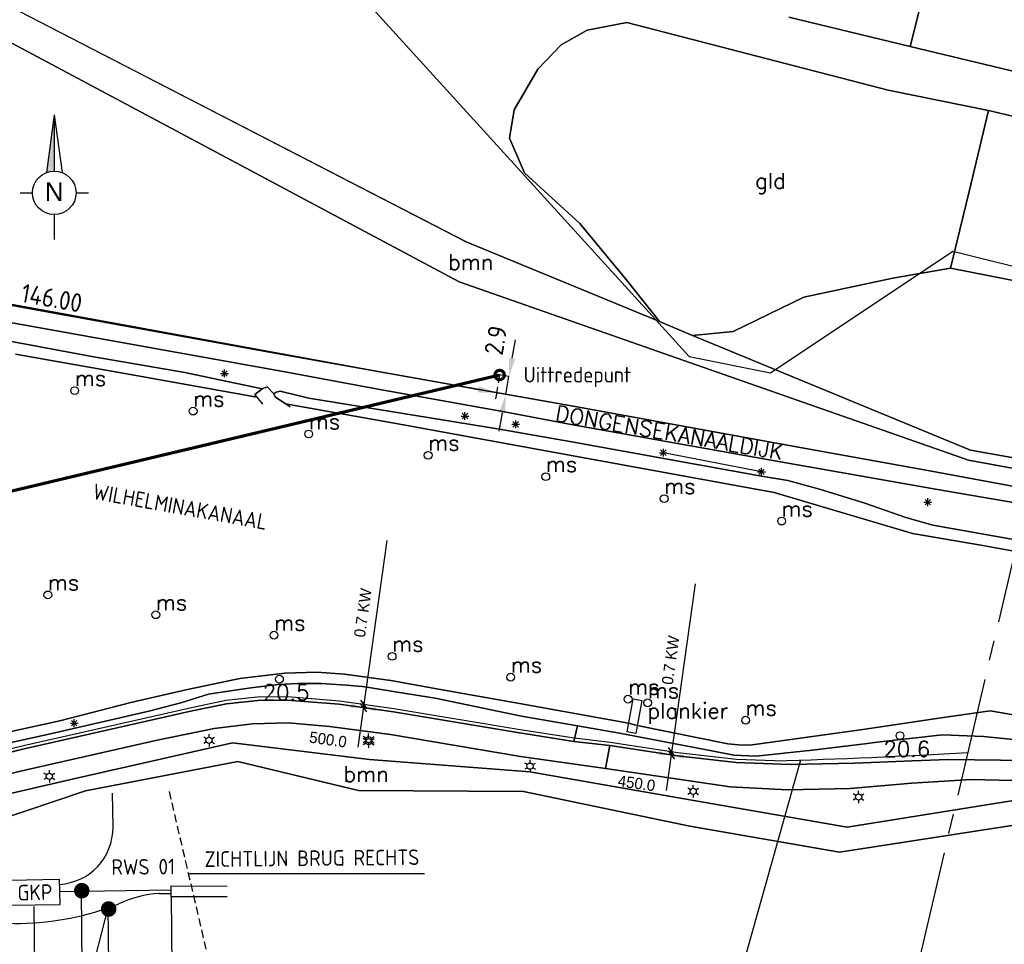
# Model space of a CAD drawing. Header units: millimetres. Extents: x 129727 to 131402, y 399018 to 399724.
# Tile 55 of 60: x 130682 to 130841, y 399204 to 399352. Entities that reach past the tile are written whole.
import ezdxf
from ezdxf.enums import TextEntityAlignment as Align

# ---------------------------------------------------------------- set-up
doc = ezdxf.new("R2010")
doc.units = ezdxf.units.MM
doc.linetypes.add('CENTRE2', pattern=[28.575, 19.05, -3.175, 3.175, -3.175])
doc.linetypes.add('HIDDEN', pattern=[9.525, 6.35, -3.175])
for name, color, linetype in [('EWD-EM-NW-KBLTRC', 3, 'Continuous'), ('EWD-EM-NW-KBLVLG', 1, 'Continuous'), ('EWD-KT-NW-LKTRWSVN', 7, 'Continuous'), ('EWD-LINE50', 3, 'Continuous'), ('EWD-LINE70', 4, 'Continuous'), ('EWD-MB-NW-MBUIS', 2, 'Continuous'), ('EWD-MB-NW-MBUISVLG', 1, 'Continuous'), ('EWD-TO-NW-TXT25', 2, 'Continuous'), ('EWD-TO-NW-VERWIJS', 7, 'Continuous'), ('EWD-TXT18', 7, 'Continuous'), ('EWD-TXT25', 2, 'Continuous'), ('EWD-TXT35', 3, 'Continuous'), ('HTI_Boorlijn', 162, 'Continuous'), ('HTI_grens RWS', 162, 'FENCELINE1'), ('HTI_Maatvoering', 1, 'Continuous'), ('MDI-VL-BEPLANTING', 7, 'Continuous'), ('MDI-VL-GRAS', 7, 'Continuous'), ('MDI-VL-GROND', 7, 'Continuous'), ('MDI-VL-TALUD', 7, 'Continuous'), ('MDI-VL-VERHARDING', 7, 'Continuous'), ('MDI-VL-WATER', 7, 'Continuous'), ('MDI-XX-BEBOUWING', 10, 'Continuous'), ('MDI-XX-BEPLANTING', 80, 'Continuous'), ('MDI-XX-BORD', 255, 'Continuous'), ('MDI-XX-DAMWAND', 252, 'Continuous'), ('MDI-XX-GROND', 255, 'Continuous'), ('MDI-XX-HECTO', 10, 'Continuous'), ('MDI-XX-OVERIG', 30, 'Continuous'), ('MDI-XX-RASTER', 255, 'Continuous'), ('MDI-XX-TALUD', 84, 'Continuous'), ('MDI-XX-TEKST25', 12, 'Continuous'), ('MDI-XX-TERREINAFSCH', 253, 'Continuous')]:
    doc.layers.add(name, color=color, linetype=linetype)
doc.layers.add('EWD-EM-NW-MATEN', color=1, linetype='Continuous', lineweight=25)
doc.styles.add('HELVOIRT', font='txt', dxfattribs={"height": 1})
doc.styles.add('ISO', font='ISO.SHX')
doc.styles.add('ISO25', font='ISO', dxfattribs={"height": 2.5})
doc.styles.add('Maatvoering', font='isocp.shx')
doc.styles.add('ROMANS25', font='ROMANS.shx', dxfattribs={"height": 2.5})
doc.styles.add('rtw_iso', font='iso-rtw.shx')
doc.linetypes.add('FENCELINE1', pattern='A,6.35,-2.54,[133,ltypeshp.shx,S=2.54,R=0,X=-2.54,Y=0],-2.54,25.4', length=36.83)
doc.dimstyles.new('Maatvoering_1000', dxfattribs={"dimtxt": 3, "dimasz": 3, "dimexe": 1, "dimexo": 0.625, "dimtad": 1, "dimtxsty": 'Maatvoering', "dimcen": 3, "dimclre": 1, "dimadec": 1, "dimazin": 0, "dimtfac": 1, "dimtmove": 0, "dimatfit": 3, "dimfxl": 0, "dimarcsym": 0})

# ---------------------------------------------------------------- blocks, each defined once
blk = doc.blocks.new('AN001')
at = {"layer": 'EWD-LINE70', "linetype": 'CENTRE2'}
blk.add_line((-125, 0), (125, 0), dxfattribs=at)
at = {"layer": 'EWD-TXT35', "style": 'ISO'}
for tag, p in [('1', (125, 2)), ('2', (125, -5.5))]:
    blk.add_attdef(tag, text='', height=3.5, dxfattribs=at).set_placement(p, align=Align.RIGHT)
blk = doc.blocks.new('_Oblique')
at = {"color": 0, "linetype": 'ByBlock', "lineweight": -2}
blk.add_line((-0.5, -0.5), (0.5, 0.5), dxfattribs=at)
blk = doc.blocks.new('KT001')
at = {"layer": 'EWD-LINE50'}
blk.add_lwpolyline([(4, 4), (-4, 4), (-4, 0), (4, 0)], close=True, dxfattribs=at)
at = {"layer": 'EWD-TXT18', "style": 'ISO', "flags": 1}
blk.add_attdef('AANSL', (1, 10), '', height=1.8, dxfattribs=at)
blk.add_attdef('AANSL', text='', height=1.8, rotation=180, dxfattribs=at).set_placement((1, 11.8), align=Align.RIGHT)
at = {"layer": 'EWD-TXT25', "style": 'ISO'}
blk.add_attdef('1', text='', height=2.5, dxfattribs=at).set_placement((0, 2), align=Align.MIDDLE)
blk.add_attdef('3', text='', height=2.5, rotation=180, dxfattribs=at).set_placement((0, 2), align=Align.MIDDLE)
at = {"layer": 'EWD-TXT35', "style": 'ISO'}
blk.add_attdef('4', text='', height=3.5, rotation=180, dxfattribs=at).set_placement((1, 8.5), align=Align.RIGHT)
blk.add_attdef('2', (1, 5), '', height=3.5, dxfattribs=at)
blk = doc.blocks.new('HMP', base_point=(0, 0, -0.1))
at = {"color": 0}
blk.add_circle((0, 0), 0.625, dxfattribs=at)
blk = doc.blocks.new('Noordpijl')
blk.add_hatch(color=256).paths.add_polyline_path([(0, 0), (-2.49, -18.46, -0.091055), (0, -18)])
for p, q in [((0, 0), (-2.49, -18.46)), ((0, 0), (0, -18)), ((0, 0), (2.49, -18.46)), ((-11, -25), (-7, -25)), ((7, -25), (11, -25)), ((0, -32), (0, -40))]:
    blk.add_line(p, q)
blk.add_circle((0, -25), 7)
at = {"style": 'HELVOIRT'}
blk.add_text('N', height=6, dxfattribs=at).set_placement((-3.05, -27.59))
blk = doc.blocks.new('*D18')
at = {"color": 1, "lineweight": -2}
for p, q in [((130615.26, 399317.85), (130615.19, 399317.44)), ((130758.98, 399292.08), (130758.83, 399291.22))]:
    blk.add_line(p, q, dxfattribs=at)
at = {"color": 0, "lineweight": -2}
blk.add_line((130618.32, 399317.88), (130756.06, 399292.74), dxfattribs=at)
at = {"color": 0}
for points in [[(130618.41, 399318.37), (130618.23, 399317.39), (130615.37, 399318.42)], [(130756.14, 399293.23), (130755.97, 399292.25), (130759.01, 399292.2)]]:
    blk.add_solid(points, dxfattribs=at)
at = {"layer": 'Defpoints', "color": 0}
for p in [(130615.38, 399318.46), (130759.1, 399292.69), (130759.01, 399292.2)]:
    blk.add_point(p, dxfattribs=at)
at = {"color": 0, "insert": (130687.57, 399307.4), "char_height": 3, "attachment_point": 5, "rotation": 349.6557, "style": 'Maatvoering'}
blk.add_mtext('146.00', dxfattribs=at)
blk = doc.blocks.new('*D19')
at = {"color": 0, "lineweight": -2}
for p, q in [((130761.52, 399297.74), (130762.06, 399300.69)), ((130760.47, 399291.94), (130760.99, 399294.79)), ((130759.93, 399288.99), (130759.39, 399286.04))]:
    blk.add_line(p, q, dxfattribs=at)
at = {"color": 1, "lineweight": -2}
for p, q in [((130760.37, 399294.9), (130760, 399294.97)), ((130760.14, 399292), (130759.48, 399292.12))]:
    blk.add_line(p, q, dxfattribs=at)
at = {"color": 0}
for points in [[(130761.03, 399297.83), (130762.02, 399297.65), (130760.99, 399294.79)], [(130759.44, 399289.08), (130760.42, 399288.9), (130760.47, 399291.94)]]:
    blk.add_solid(points, dxfattribs=at)
at = {"layer": 'Defpoints', "color": 0}
for p in [(130760.99, 399294.79), (130760.99, 399294.79), (130760.75, 399291.89)]:
    blk.add_point(p, dxfattribs=at)
at = {"color": 0, "insert": (130758.88, 399300.62), "char_height": 3, "attachment_point": 5, "rotation": 79.6557, "style": 'Maatvoering'}
blk.add_mtext('2.9', dxfattribs=at)

msp = doc.modelspace()

# ---------------------------------------------------------------- linework, layer by layer
for p, q in [((130714.868, 399294.862), (130715.752, 399295.746)), ((130715.752, 399294.862), (130714.868, 399295.746)), ((130715.31, 399294.679), (130715.31, 399295.929)), ((130714.685, 399295.304), (130715.935, 399295.304)), ((130753.301, 399288.457), (130754.551, 399288.457)), ((130753.484, 399288.015), (130754.368, 399288.899)), ((130754.368, 399288.015), (130753.484, 399288.899)), ((130753.926, 399287.832), (130753.926, 399289.082)), ((130762.083, 399286.514), (130762.083, 399287.764)), ((130761.458, 399287.139), (130762.708, 399287.139)), ((130761.641, 399286.697), (130762.525, 399287.581)), ((130762.525, 399286.697), (130761.641, 399287.581)), ((130785.355, 399282.13), (130786.239, 399283.014)), ((130786.239, 399282.13), (130785.355, 399283.014)), ((130785.797, 399281.947), (130785.797, 399283.197)), ((130785.172, 399282.572), (130786.422, 399282.572)), ((130801.117, 399279.056), (130802.001, 399279.94)), ((130802.001, 399279.056), (130801.117, 399279.94)), ((130801.559, 399278.873), (130801.559, 399280.123)), ((130800.934, 399279.498), (130802.184, 399279.498)), ((130827.818, 399274.192), (130828.702, 399275.076)), ((130828.702, 399274.192), (130827.818, 399275.076)), ((130828.26, 399274.009), (130828.26, 399275.259)), ((130827.635, 399274.634), (130828.885, 399274.634)), ((130690.551, 399239.164), (130691.801, 399239.164)), ((130690.734, 399238.722), (130691.618, 399239.606)), ((130691.618, 399238.722), (130690.734, 399239.606)), ((130691.176, 399238.539), (130691.176, 399239.789)), ((130712.831, 399236.894), (130712.831, 399237.394)), ((130738.464, 399237.015), (130738.464, 399237.515)), ((130738.465, 399236.687), (130738.465, 399237.187)), ((130712.398, 399236.644), (130711.965, 399236.894)), ((130712.398, 399236.144), (130711.965, 399235.894)), ((130712.831, 399235.894), (130712.831, 399235.394)), ((130713.264, 399236.644), (130713.697, 399236.894)), ((130713.264, 399236.144), (130713.697, 399235.894)), ((130738.031, 399236.765), (130737.598, 399237.015)), ((130738.031, 399236.265), (130737.598, 399236.015)), ((130738.032, 399236.437), (130737.599, 399236.687)), ((130738.032, 399235.937), (130737.599, 399235.687)), ((130738.464, 399236.015), (130738.464, 399235.515)), ((130738.465, 399235.687), (130738.465, 399235.187)), ((130738.897, 399236.765), (130739.33, 399237.015)), ((130738.897, 399236.265), (130739.33, 399236.015)), ((130738.898, 399236.437), (130739.331, 399236.687)), ((130738.898, 399235.937), (130739.331, 399235.687)), ((130763.955, 399232.499), (130763.522, 399232.749)), ((130764.388, 399232.749), (130764.388, 399233.249)), ((130764.821, 399232.499), (130765.254, 399232.749)), ((130686.753, 399230.861), (130686.32, 399231.111)), ((130687.186, 399231.111), (130687.186, 399231.611)), ((130687.619, 399230.861), (130688.052, 399231.111)), ((130763.955, 399231.999), (130763.522, 399231.749)), ((130764.388, 399231.749), (130764.388, 399231.249)), ((130764.821, 399231.999), (130765.254, 399231.749)), ((130686.753, 399230.361), (130686.32, 399230.111)), ((130687.186, 399230.111), (130687.186, 399229.611)), ((130687.619, 399230.361), (130688.052, 399230.111)), ((130790.589, 399228.716), (130790.589, 399229.216)), ((130790.156, 399228.466), (130789.723, 399228.716)), ((130790.156, 399227.966), (130789.723, 399227.716)), ((130790.589, 399227.716), (130790.589, 399227.216)), ((130791.022, 399228.466), (130791.455, 399228.716)), ((130791.022, 399227.966), (130791.455, 399227.716)), ((130816.72, 399227.548), (130816.287, 399227.798)), ((130817.153, 399227.798), (130817.153, 399228.298)), ((130817.586, 399227.548), (130818.019, 399227.798)), ((130816.72, 399227.048), (130816.287, 399226.798)), ((130817.153, 399226.798), (130817.153, 399226.298)), ((130817.586, 399227.048), (130818.019, 399226.798))]:
    msp.add_line(p, q)
for centre, radius in [((130691.246, 399292.546), 0.625), ((130710.275, 399289.255), 0.625), ((130728.839, 399285.59), 0.625), ((130748.02, 399282.159), 0.625), ((130766.91, 399278.736), 0.625), ((130785.918, 399275.21), 0.625), ((130804.792, 399271.599), 0.625), ((130686.942, 399259.747), 0.625), ((130704.276, 399256.558), 0.625), ((130723.269, 399253.281), 0.625), ((130742.228, 399249.885), 0.625), ((130761.282, 399246.532), 0.625), ((130780.14, 399243.003), 0.625), ((130783.277, 399242.42), 0.625), ((130799.011, 399239.633), 0.625), ((130823.811, 399237.158), 0.625), ((130712.831, 399236.394), 0.5), ((130738.464, 399236.515), 0.5), ((130738.465, 399236.187), 0.5), ((130764.388, 399232.249), 0.5), ((130687.186, 399230.611), 0.5), ((130790.589, 399228.216), 0.5), ((130817.153, 399227.298), 0.5)]:
    msp.add_circle(centre, radius)
at = {"layer": 'EWD-EM-NW-KBLTRC'}
for p, q in [((130697.403, 399222.442), (130697.302, 399227.897)), ((130706.758, 399212.359), (130688.867, 399212.065)), ((130704.833, 399211.788), (130706.758, 399211.793))]:
    msp.add_line(p, q, dxfattribs=at)
msp.add_lwpolyline([(130803.706, 399233.103), (130797.538, 399233.349), (130788.131, 399234.394), (130777.249, 399236.064), (130771.493, 399236.726), (130762.458, 399238.136), (130742.515, 399241.475), (130733.803, 399242.699), (130726.082, 399243.317), (130721.119, 399243.374), (130715.538, 399242.776), (130710.009, 399241.636), (130683.043, 399235.521), (130657.397, 399229.294), (130638.69, 399224.745), (130619.768, 399220.164, -0.0372746), (130619.033, 399220.044), (130612.729, 399219.484)], format="xyb", dxfattribs=at)
at = {"layer": 'EWD-EM-NW-KBLTRC', "linetype": 'HIDDEN', "const_width": 1.235}
for points in [[(130691.908, 399211.855, 1), (130692.871, 399212.675, 1)], [(130696.226, 399208.914, 1), (130697.189, 399209.734, 1)]]:
    msp.add_lwpolyline(points, format="xyb", close=True, dxfattribs=at)
at = {"layer": 'EWD-EM-NW-KBLTRC'}
for centre, radius, start, end in [((130769.237, 400406.905), 1174.308, 271.682051, 273.196447), ((130688.265, 399222.397), 9.138, 273.60524, 0.28632), ((130705.495, 399195.621), 16.181, 92.34494, 116.30354), ((130681.647, 399253.155), 46.148, 251.00251, 291.18637)]:
    msp.add_arc(centre, radius, start, end, dxfattribs=at)
at = {"layer": 'EWD-EM-NW-KBLVLG'}
msp.add_lwpolyline([(130807.846, 399233.232), (130754.584, 399044.12)], dxfattribs=at)
at = {"layer": 'EWD-EM-NW-MATEN'}
for p, q in [((130741.38, 399268.456), (130736.739, 399235.295)), ((130790.897, 399261.526), (130786.256, 399228.364)), ((130709.49, 399215.03), (130747.428, 399215.03)), ((130692.311, 399212.121), (130692.423, 399200.174)), ((130706.758, 399211.265), (130706.869, 399199.318)), ((130684.692, 399209.7), (130684.782, 399200.072)), ((130696.587, 399209.817), (130696.677, 399200.189))]:
    msp.add_line(p, q, dxfattribs=at)
at = {"layer": 'EWD-EM-NW-MATEN', "linetype": 'Continuous'}
for p, q in [((130737.629, 399241.657), (130737.768, 399242.647)), ((130787.052, 399234.053), (130787.191, 399235.044))]:
    msp.add_line(p, q, dxfattribs=at)
at = {"layer": 'EWD-EM-NW-MATEN', "linetype": 'HIDDEN', "ltscale": 0.2}
msp.add_line((130706.407, 399228.211), (130712.424, 399202.492), dxfattribs=at)
at = {"layer": 'EWD-EM-NW-MATEN'}
for points in [[(130797.483, 399232.852), (130788.065, 399233.898), (130777.182, 399235.568), (130771.426, 399236.23), (130762.378, 399237.642), (130742.439, 399240.981), (130733.748, 399242.202), (130726.059, 399242.817), (130721.143, 399242.874), (130715.615, 399242.281), (130710.115, 399241.147), (130683.157, 399235.034), (130657.515, 399228.808), (130638.808, 399224.259), (130619.235, 399219.521), (130616.081, 399218.861), (130613.743, 399218.643), (130612.374, 399218.861)], [(130834.445, 399233.273), (130831.541, 399233.299), (130825.818, 399233.128), (130816.47, 399232.708), (130806.205, 399232.503), (130797.483, 399232.852)]]:
    msp.add_lwpolyline(points, dxfattribs=at)
for points in [[(130735.714, 399242.258), (130735.622, 399241.604), (130737.629, 399241.657)], [(130739.636, 399241.709), (130739.544, 399241.055), (130737.629, 399241.657)], [(130785.137, 399234.655), (130785.046, 399234.001), (130787.052, 399234.053)], [(130789.059, 399234.106), (130788.967, 399233.452), (130787.052, 399234.053)]]:
    msp.add_solid(points, dxfattribs=at)
at = {"layer": 'EWD-MB-NW-MBUIS'}
for p, q in [((130706.758, 399211.265), (130706.759, 399213.017)), ((130706.759, 399213.017), (130715.76, 399213.012)), ((130715.759, 399211.26), (130706.758, 399211.265))]:
    msp.add_line(p, q, dxfattribs=at)
at = {"layer": 'EWD-MB-NW-MBUISVLG'}
msp.add_lwpolyline([(130696.59, 399209.494), (130691.019, 399187.854)], dxfattribs=at)
at = {"layer": 'HTI_Boorlijn', "const_width": 0.5}
msp.add_lwpolyline([(130758.749, 399295.052, 1), (130760.249, 399295.052, 1)], format="xyb", close=True, dxfattribs=at)
msp.add_lwpolyline([(130759.499, 399295.052), (130609.061, 399259.285)], dxfattribs=at)
at = {"layer": 'HTI_grens RWS', "linetype": 'FENCELINE1', "ltscale": 0.2}
msp.add_lwpolyline([(130347.361, 399391.311), (130410.656, 399411.458), (130423.893, 399411.003), (130507.091, 399408.144), (130646.799, 399382.729), (130721.278, 399373.55), (130789.952, 399298.039), (130802.988, 399295.4), (130832.29, 399314.934), (130892.238, 399299.981)], dxfattribs=at)
at = {"layer": 'HTI_Maatvoering', "linetype": 'HIDDEN', "ltscale": 0.2}
msp.add_line((130759.499, 399295.052), (130758.999, 399292.202), dxfattribs=at)
at = {"layer": 'HTI_Maatvoering'}
msp.add_line((130760.985, 399294.786), (130759.499, 399295.052), dxfattribs=at)
at = {"layer": 'MDI-VL-BEPLANTING'}
for p, q in [((130754.142, 399316.43), (130626.85, 399381.991)), ((130626.85, 399381.991), (130754.142, 399316.43)), ((130626.061, 399377.662), (130752.999, 399310.031)), ((130752.999, 399310.031), (130626.061, 399377.662)), ((130805.967, 399352.52), (130825.443, 399347.772)), ((130779.911, 399351.663), (130773.574, 399350.414)), ((130821.878, 399340.794), (130779.911, 399351.663)), ((130773.574, 399350.414), (130769.37, 399348.079)), ((130769.37, 399348.079), (130765.641, 399344.139)), ((130825.443, 399347.772), (130850.56, 399341.745)), ((130765.641, 399344.139), (130761.807, 399337.596)), ((130838.007, 399337.512), (130821.878, 399340.794)), ((130761.807, 399337.596), (130761.063, 399333.051)), ((130864.526, 399331.373), (130838.007, 399337.512)), ((130761.063, 399333.051), (130763.506, 399327.529)), ((130763.506, 399327.529), (130772.382, 399319.371)), ((130772.382, 399319.371), (130780.06, 399310.134)), ((130785.155, 399303.616), (130754.142, 399316.43)), ((130754.142, 399316.43), (130785.155, 399303.616)), ((130822.661, 399310.571), (130831.906, 399312.191)), ((130831.906, 399312.191), (130864.419, 399305.863)), ((130722.527, 399298.713), (130660.199, 399310.019)), ((130752.999, 399310.031), (130834.822, 399281.404)), ((130834.822, 399281.404), (130752.999, 399310.031)), ((130780.06, 399310.134), (130785.155, 399303.616)), ((130808.372, 399307.537), (130822.661, 399310.571)), ((130797.003, 399302.04), (130808.372, 399307.537)), ((130785.155, 399303.616), (130790.482, 399301.416)), ((130790.482, 399301.416), (130797.003, 399302.04)), ((130790.482, 399301.416), (130835.104, 399282.979)), ((130790.482, 399301.416), (130790.482, 399301.416)), ((130835.104, 399282.979), (130790.482, 399301.416)), ((130790.482, 399301.416), (130790.482, 399301.416)), ((130756.777, 399292.595), (130722.527, 399298.713)), ((130771.625, 399289.969), (130756.777, 399292.595)), ((130807.75, 399283.402), (130771.625, 399289.969)), ((130828.266, 399279.733), (130807.75, 399283.402)), ((130835.104, 399282.979), (130884.969, 399274.173)), ((130884.969, 399274.173), (130835.104, 399282.979)), ((130834.822, 399281.404), (130884.365, 399272.027)), ((130884.365, 399272.027), (130834.822, 399281.404)), ((130883.649, 399269.486), (130828.266, 399279.733)), ((130713.643, 399238.318), (130719.831, 399239.046)), ((130719.831, 399239.046), (130725.547, 399239.191)), ((130725.547, 399239.191), (130732.168, 399238.64)), ((130732.168, 399238.64), (130741.967, 399237.352)), ((130704.484, 399236.42), (130713.643, 399238.318)), ((130741.967, 399237.352), (130762.869, 399233.807)), ((130682.52, 399231.425), (130704.484, 399236.42)), ((130716.588, 399236.008), (130690.635, 399230.106)), ((130690.635, 399230.106), (130716.588, 399236.008)), ((130738.577, 399233.349), (130716.588, 399236.008)), ((130716.588, 399236.008), (130738.577, 399233.349)), ((130692.976, 399228.269), (130717.458, 399232.995)), ((130717.458, 399232.995), (130692.976, 399228.269)), ((130717.458, 399232.995), (130736.847, 399228.339)), ((130736.847, 399228.339), (130717.458, 399232.995)), ((130764.343, 399231.34), (130738.577, 399233.349)), ((130738.577, 399233.349), (130764.343, 399231.34)), ((130738.577, 399233.349), (130738.577, 399233.349)), ((130762.869, 399233.807), (130776.524, 399231.89)), ((130660.991, 399226.232), (130682.52, 399231.425)), ((130791.272, 399226.615), (130764.343, 399231.34)), ((130764.343, 399231.34), (130791.272, 399226.615)), ((130776.524, 399231.89), (130786.723, 399230.378)), ((130690.635, 399230.106), (130663.918, 399223.886)), ((130663.918, 399223.886), (130690.635, 399230.106)), ((130786.723, 399230.378), (130796.531, 399228.928)), ((130815.78, 399228.644), (130825.688, 399229.536)), ((130825.688, 399229.536), (130835.219, 399230.096)), ((130835.219, 399230.096), (130848.323, 399229.781)), ((130669.374, 399220.333), (130692.976, 399228.269)), ((130692.976, 399228.269), (130669.374, 399220.333)), ((130736.847, 399228.339), (130763.32, 399228.2)), ((130763.32, 399228.2), (130736.847, 399228.339)), ((130763.32, 399228.2), (130790.05, 399222.598)), ((130790.05, 399222.598), (130763.32, 399228.2)), ((130796.531, 399228.928), (130805.757, 399228.451)), ((130805.757, 399228.451), (130815.78, 399228.644)), ((130815.29, 399222.486), (130791.272, 399226.615)), ((130791.272, 399226.615), (130815.29, 399222.486)), ((130843.051, 399226.88), (130815.29, 399222.486)), ((130815.29, 399222.486), (130843.051, 399226.88)), ((130790.05, 399222.598), (130814.104, 399218.458)), ((130814.104, 399218.458), (130790.05, 399222.598)), ((130814.104, 399218.458), (130842.139, 399222.775)), ((130842.139, 399222.775), (130814.104, 399218.458))]:
    msp.add_line(p, q, dxfattribs=at)
at = {"layer": 'MDI-VL-GRAS'}
for p, q in [((130657.494, 399307.655), (130683.276, 399303.029)), ((130683.276, 399303.029), (130724.758, 399295.625)), ((130694, 399298.008), (130680.252, 399300.612)), ((130680.252, 399300.612), (130694, 399298.008)), ((130699.325, 399295.303), (130681.726, 399298.411)), ((130708.934, 399295.433), (130694, 399298.008)), ((130694, 399298.008), (130708.934, 399295.433)), ((130724.758, 399295.625), (130739.683, 399292.81)), ((130720.517, 399291.516), (130699.325, 399295.303)), ((130721.347, 399292.826), (130708.934, 399295.433)), ((130708.934, 399295.433), (130721.347, 399292.826)), ((130721.347, 399292.826), (130720.207, 399291.9)), ((130722.187, 399293.139), (130721.347, 399292.826)), ((130723.229, 399292.026), (130722.187, 399293.139)), ((130723.61, 399292.297), (130724.237, 399292.434)), ((130724.237, 399292.434), (130723.61, 399292.297)), ((130724.237, 399292.434), (130728.88, 399291.334)), ((130728.88, 399291.334), (130724.237, 399292.434)), ((130739.683, 399292.81), (130760.291, 399289.143)), ((130720.207, 399291.9), (130720.517, 399291.516)), ((130723.229, 399292.026), (130723.61, 399292.297)), ((130723.61, 399292.297), (130723.229, 399292.026)), ((130723.43, 399291.523), (130723.229, 399292.026)), ((130725.082, 399290.41), (130723.43, 399291.523)), ((130728.88, 399291.334), (130759.154, 399286.41)), ((130759.154, 399286.41), (130728.88, 399291.334)), ((130743.451, 399287.134), (130725.082, 399290.41)), ((130760.291, 399289.143), (130771.002, 399287.097)), ((130770.132, 399282.307), (130743.451, 399287.134)), ((130759.154, 399286.41), (130770.753, 399284.385)), ((130770.753, 399284.385), (130759.154, 399286.41)), ((130771.002, 399287.097), (130801.889, 399281.619)), ((130770.753, 399284.385), (130801.542, 399278.836)), ((130801.542, 399278.836), (130770.753, 399284.385)), ((130803.568, 399276.191), (130770.132, 399282.307)), ((130770.132, 399282.307), (130770.132, 399282.307)), ((130801.889, 399281.619), (130829.811, 399276.643)), ((130801.542, 399278.836), (130805.797, 399278.097)), ((130805.797, 399278.097), (130801.542, 399278.836)), ((130805.797, 399278.097), (130810.869, 399276.73)), ((130810.869, 399276.73), (130805.797, 399278.097)), ((130810.869, 399276.73), (130818.165, 399274.499)), ((130818.165, 399274.499), (130810.869, 399276.73)), ((130829.811, 399276.643), (130848.332, 399273.516)), ((130825.82, 399269.63), (130803.568, 399276.191)), ((130818.165, 399274.499), (130824.76, 399272.175)), ((130824.76, 399272.175), (130818.165, 399274.499)), ((130824.76, 399272.175), (130829.07, 399270.968)), ((130829.07, 399270.968), (130824.76, 399272.175)), ((130829.07, 399270.968), (130850.277, 399267.2)), ((130850.277, 399267.2), (130829.07, 399270.968)), ((130837.107, 399267.695), (130825.82, 399269.63)), ((130876.079, 399260.631), (130837.107, 399267.695)), ((130717.79, 399246.31), (130725.026, 399247.202)), ((130725.026, 399247.202), (130730.162, 399247.32)), ((130730.162, 399247.32), (130734.557, 399247.034)), ((130734.557, 399247.034), (130742.05, 399246.013)), ((130709.379, 399244.552), (130717.79, 399246.31)), ((130723.924, 399245.349), (130719.562, 399244.81)), ((130719.562, 399244.81), (130723.924, 399245.349)), ((130727.084, 399245.526), (130723.924, 399245.349)), ((130723.924, 399245.349), (130727.084, 399245.526)), ((130730.85, 399245.548), (130727.084, 399245.526)), ((130727.084, 399245.526), (130730.85, 399245.548)), ((130734.914, 399245.267), (130730.85, 399245.548)), ((130730.85, 399245.548), (130734.914, 399245.267)), ((130737.413, 399245.069), (130734.914, 399245.267)), ((130734.914, 399245.267), (130737.413, 399245.069)), ((130738.882, 399244.806), (130737.413, 399245.069)), ((130737.413, 399245.069), (130738.882, 399244.806)), ((130742.05, 399246.013), (130750.613, 399244.466)), ((130700.291, 399242.497), (130709.379, 399244.552)), ((130712.734, 399243.836), (130708.302, 399242.443)), ((130708.302, 399242.443), (130712.734, 399243.836)), ((130714.154, 399244.046), (130712.734, 399243.836)), ((130712.734, 399243.836), (130714.154, 399244.046)), ((130719.562, 399244.81), (130714.154, 399244.046)), ((130714.154, 399244.046), (130719.562, 399244.81)), ((130743.114, 399244.135), (130738.882, 399244.806)), ((130738.882, 399244.806), (130743.114, 399244.135)), ((130749.131, 399243.144), (130743.114, 399244.135)), ((130743.114, 399244.135), (130749.131, 399243.144)), ((130750.613, 399244.466), (130762.705, 399242.299)), ((130688.866, 399239.536), (130700.291, 399242.497)), ((130708.302, 399242.443), (130703.146, 399241.108)), ((130703.146, 399241.108), (130708.302, 399242.443)), ((130715.615, 399242.281), (130710.115, 399241.147)), ((130721.143, 399242.874), (130715.615, 399242.281)), ((130726.059, 399242.817), (130721.143, 399242.874)), ((130733.748, 399242.202), (130726.059, 399242.817)), ((130742.439, 399240.981), (130733.748, 399242.202)), ((130763.018, 399240.274), (130749.131, 399243.144)), ((130749.131, 399243.144), (130763.018, 399240.274)), ((130762.705, 399242.299), (130780.22, 399239.148)), ((130710.115, 399241.147), (130683.157, 399235.034)), ((130703.146, 399241.108), (130687.348, 399237.441)), ((130687.348, 399237.441), (130703.146, 399241.108)), ((130762.378, 399237.642), (130742.439, 399240.981)), ((130772.016, 399238.709), (130763.018, 399240.274)), ((130763.018, 399240.274), (130772.016, 399238.709)), ((130830.417, 399240.025), (130838.31, 399241.162)), ((130838.31, 399241.162), (130860.337, 399237.157)), ((130674.836, 399236.473), (130688.866, 399239.536)), ((130771.426, 399236.23), (130772.016, 399238.709)), ((130772.016, 399238.709), (130771.426, 399236.23)), ((130772.016, 399238.709), (130778.756, 399237.537)), ((130772.016, 399238.709), (130772.016, 399238.709)), ((130778.756, 399237.537), (130772.016, 399238.709)), ((130780.22, 399239.148), (130781.588, 399238.76)), ((130781.588, 399238.76), (130796.167, 399235.842)), ((130817.825, 399238.131), (130830.417, 399240.025)), ((130687.348, 399237.441), (130673.844, 399234.497)), ((130673.844, 399234.497), (130687.348, 399237.441)), ((130771.426, 399236.23), (130762.378, 399237.642)), ((130778.756, 399237.537), (130793.575, 399234.715)), ((130793.575, 399234.715), (130778.756, 399237.537)), ((130799.71, 399235.623), (130817.825, 399238.131)), ((130820.109, 399236.089), (130830.632, 399237.257)), ((130830.632, 399237.257), (130820.109, 399236.089)), ((130830.632, 399237.257), (130837.187, 399237.02)), ((130837.187, 399237.02), (130830.632, 399237.257)), ((130777.182, 399235.568), (130771.426, 399236.23)), ((130788.065, 399233.898), (130777.182, 399235.568)), ((130796.167, 399235.842), (130797.887, 399235.655)), ((130797.887, 399235.655), (130799.71, 399235.623)), ((130809.721, 399234.801), (130818.582, 399235.9)), ((130818.582, 399235.9), (130809.721, 399234.801)), ((130818.582, 399235.9), (130820.109, 399236.089)), ((130820.109, 399236.089), (130818.582, 399235.9)), ((130837.187, 399237.02), (130844.229, 399236.316)), ((130844.229, 399236.316), (130837.187, 399237.02)), ((130683.157, 399235.034), (130657.515, 399228.808)), ((130797.483, 399232.852), (130788.065, 399233.898)), ((130793.575, 399234.715), (130797.119, 399234.011)), ((130797.119, 399234.011), (130793.575, 399234.715)), ((130797.119, 399234.011), (130800.724, 399233.876)), ((130800.724, 399233.876), (130797.119, 399234.011)), ((130800.724, 399233.876), (130809.721, 399234.801)), ((130809.721, 399234.801), (130800.724, 399233.876)), ((130806.205, 399232.503), (130797.483, 399232.852)), ((130816.47, 399232.708), (130806.205, 399232.503)), ((130825.818, 399233.128), (130816.47, 399232.708)), ((130831.541, 399233.299), (130825.818, 399233.128)), ((130848.323, 399233.148), (130831.541, 399233.299))]:
    msp.add_line(p, q, dxfattribs=at)
at = {"layer": 'MDI-VL-GROND'}
for p, q in [((130825.443, 399347.772), (130827.632, 399356.655)), ((130773.574, 399350.414), (130779.911, 399351.663)), ((130779.911, 399351.663), (130821.878, 399340.794)), ((130779.911, 399351.663), (130779.911, 399351.663)), ((130769.37, 399348.079), (130773.574, 399350.414)), ((130765.641, 399344.139), (130769.37, 399348.079)), ((130850.56, 399341.745), (130825.443, 399347.772)), ((130761.807, 399337.596), (130765.641, 399344.139)), ((130821.878, 399340.794), (130838.007, 399337.512)), ((130761.063, 399333.051), (130761.807, 399337.596)), ((130834.896, 399324.487), (130838.007, 399337.512)), ((130838.007, 399337.512), (130834.896, 399324.487)), ((130838.007, 399337.512), (130864.526, 399331.373)), ((130763.506, 399327.529), (130761.063, 399333.051)), ((130772.382, 399319.371), (130763.506, 399327.529)), ((130831.906, 399312.191), (130834.896, 399324.487)), ((130834.896, 399324.487), (130831.906, 399312.191)), ((130780.06, 399310.134), (130772.382, 399319.371)), ((130831.906, 399312.191), (130822.661, 399310.571)), ((130864.419, 399305.863), (130831.906, 399312.191)), ((130785.155, 399303.616), (130780.06, 399310.134)), ((130822.661, 399310.571), (130808.372, 399307.537)), ((130808.372, 399307.537), (130797.003, 399302.04)), ((130790.482, 399301.416), (130785.155, 399303.616)), ((130797.003, 399302.04), (130790.482, 399301.416))]:
    msp.add_line(p, q, dxfattribs=at)
at = {"layer": 'MDI-VL-TALUD'}
for p, q in [((130626.85, 399381.991), (130754.142, 399316.43)), ((130752.999, 399310.031), (130626.061, 399377.662)), ((130754.142, 399316.43), (130785.155, 399303.616)), ((130834.822, 399281.404), (130752.999, 399310.031)), ((130785.155, 399303.616), (130790.482, 399301.416)), ((130680.252, 399300.612), (130694, 399298.008)), ((130790.482, 399301.416), (130835.104, 399282.979)), ((130790.482, 399301.416), (130790.482, 399301.416)), ((130699.325, 399295.303), (130681.726, 399298.411)), ((130694, 399298.008), (130708.934, 399295.433)), ((130720.517, 399291.516), (130699.325, 399295.303)), ((130708.934, 399295.433), (130721.347, 399292.826)), ((130721.347, 399292.826), (130720.207, 399291.9)), ((130723.61, 399292.297), (130724.237, 399292.434)), ((130724.237, 399292.434), (130728.88, 399291.334)), ((130720.207, 399291.9), (130720.517, 399291.516)), ((130723.229, 399292.026), (130723.61, 399292.297)), ((130723.43, 399291.523), (130723.229, 399292.026)), ((130725.082, 399290.41), (130723.43, 399291.523)), ((130728.88, 399291.334), (130759.154, 399286.41)), ((130743.451, 399287.134), (130725.082, 399290.41)), ((130770.132, 399282.307), (130743.451, 399287.134)), ((130759.154, 399286.41), (130770.753, 399284.385)), ((130770.753, 399284.385), (130801.542, 399278.836)), ((130835.104, 399282.979), (130884.969, 399274.173)), ((130803.568, 399276.191), (130770.132, 399282.307)), ((130884.365, 399272.027), (130834.822, 399281.404)), ((130801.542, 399278.836), (130805.797, 399278.097)), ((130805.797, 399278.097), (130810.869, 399276.73)), ((130810.869, 399276.73), (130818.165, 399274.499)), ((130825.82, 399269.63), (130803.568, 399276.191)), ((130818.165, 399274.499), (130824.76, 399272.175)), ((130824.76, 399272.175), (130829.07, 399270.968)), ((130829.07, 399270.968), (130850.277, 399267.2)), ((130837.107, 399267.695), (130825.82, 399269.63)), ((130876.079, 399260.631), (130837.107, 399267.695)), ((130717.79, 399246.31), (130725.026, 399247.202)), ((130725.026, 399247.202), (130730.162, 399247.32)), ((130730.162, 399247.32), (130734.557, 399247.034)), ((130734.557, 399247.034), (130742.05, 399246.013)), ((130709.379, 399244.552), (130717.79, 399246.31)), ((130723.924, 399245.349), (130719.562, 399244.81)), ((130727.084, 399245.526), (130723.924, 399245.349)), ((130730.85, 399245.548), (130727.084, 399245.526)), ((130734.914, 399245.267), (130730.85, 399245.548)), ((130737.413, 399245.069), (130734.914, 399245.267)), ((130738.882, 399244.806), (130737.413, 399245.069)), ((130742.05, 399246.013), (130750.613, 399244.466)), ((130700.291, 399242.497), (130709.379, 399244.552)), ((130712.734, 399243.836), (130708.302, 399242.443)), ((130714.154, 399244.046), (130712.734, 399243.836)), ((130719.562, 399244.81), (130714.154, 399244.046)), ((130743.114, 399244.135), (130738.882, 399244.806)), ((130749.131, 399243.144), (130743.114, 399244.135)), ((130750.613, 399244.466), (130762.705, 399242.299)), ((130688.866, 399239.536), (130700.291, 399242.497)), ((130708.302, 399242.443), (130703.146, 399241.108)), ((130763.018, 399240.274), (130749.131, 399243.144)), ((130762.705, 399242.299), (130780.22, 399239.148)), ((130703.146, 399241.108), (130687.348, 399237.441)), ((130772.016, 399238.709), (130763.018, 399240.274)), ((130830.417, 399240.025), (130838.31, 399241.162)), ((130838.31, 399241.162), (130860.337, 399237.157)), ((130674.836, 399236.473), (130688.866, 399239.536)), ((130778.756, 399237.537), (130772.016, 399238.709)), ((130780.22, 399239.148), (130781.588, 399238.76)), ((130781.588, 399238.76), (130796.167, 399235.842)), ((130817.825, 399238.131), (130830.417, 399240.025)), ((130687.348, 399237.441), (130673.844, 399234.497)), ((130793.575, 399234.715), (130778.756, 399237.537)), ((130799.71, 399235.623), (130817.825, 399238.131)), ((130830.632, 399237.257), (130820.109, 399236.089)), ((130837.187, 399237.02), (130830.632, 399237.257)), ((130690.635, 399230.106), (130716.588, 399236.008)), ((130716.588, 399236.008), (130738.577, 399233.349)), ((130796.167, 399235.842), (130797.887, 399235.655)), ((130797.887, 399235.655), (130799.71, 399235.623)), ((130818.582, 399235.9), (130809.721, 399234.801)), ((130820.109, 399236.089), (130818.582, 399235.9)), ((130844.229, 399236.316), (130837.187, 399237.02)), ((130797.119, 399234.011), (130793.575, 399234.715)), ((130800.724, 399233.876), (130797.119, 399234.011)), ((130809.721, 399234.801), (130800.724, 399233.876)), ((130717.458, 399232.995), (130692.976, 399228.269)), ((130736.847, 399228.339), (130717.458, 399232.995)), ((130738.577, 399233.349), (130764.343, 399231.34)), ((130764.343, 399231.34), (130791.272, 399226.615)), ((130663.918, 399223.886), (130690.635, 399230.106)), ((130692.976, 399228.269), (130669.374, 399220.333)), ((130763.32, 399228.2), (130736.847, 399228.339)), ((130790.05, 399222.598), (130763.32, 399228.2)), ((130791.272, 399226.615), (130815.29, 399222.486)), ((130815.29, 399222.486), (130843.051, 399226.88)), ((130814.104, 399218.458), (130790.05, 399222.598)), ((130842.139, 399222.775), (130814.104, 399218.458))]:
    msp.add_line(p, q, dxfattribs=at)
at = {"layer": 'MDI-VL-VERHARDING'}
for p, q in [((130660.199, 399310.019), (130722.527, 399298.713)), ((130683.276, 399303.029), (130657.494, 399307.655)), ((130724.758, 399295.625), (130683.276, 399303.029)), ((130722.527, 399298.713), (130756.777, 399292.595)), ((130739.683, 399292.81), (130724.758, 399295.625)), ((130760.291, 399289.143), (130739.683, 399292.81)), ((130756.777, 399292.595), (130771.625, 399289.969)), ((130771.625, 399289.969), (130807.75, 399283.402)), ((130771.002, 399287.097), (130760.291, 399289.143)), ((130801.889, 399281.619), (130771.002, 399287.097)), ((130807.75, 399283.402), (130828.266, 399279.733)), ((130829.811, 399276.643), (130801.889, 399281.619)), ((130828.266, 399279.733), (130883.649, 399269.486)), ((130848.332, 399273.516), (130829.811, 399276.643)), ((130710.115, 399241.147), (130715.615, 399242.281)), ((130715.615, 399242.281), (130721.143, 399242.874)), ((130721.143, 399242.874), (130726.059, 399242.817)), ((130726.059, 399242.817), (130733.748, 399242.202)), ((130733.748, 399242.202), (130742.439, 399240.981)), ((130683.157, 399235.034), (130710.115, 399241.147)), ((130742.439, 399240.981), (130762.378, 399237.642)), ((130719.831, 399239.046), (130713.643, 399238.318)), ((130725.547, 399239.191), (130719.831, 399239.046)), ((130732.168, 399238.64), (130725.547, 399239.191)), ((130741.967, 399237.352), (130732.168, 399238.64)), ((130713.643, 399238.318), (130704.484, 399236.42)), ((130762.869, 399233.807), (130741.967, 399237.352)), ((130762.378, 399237.642), (130771.426, 399236.23)), ((130704.484, 399236.42), (130682.52, 399231.425)), ((130771.426, 399236.23), (130777.182, 399235.568)), ((130777.182, 399235.568), (130776.524, 399231.89)), ((130776.524, 399231.89), (130777.182, 399235.568)), ((130777.182, 399235.568), (130788.065, 399233.898)), ((130657.515, 399228.808), (130683.157, 399235.034)), ((130788.065, 399233.898), (130797.483, 399232.852)), ((130776.524, 399231.89), (130762.869, 399233.807)), ((130797.483, 399232.852), (130806.205, 399232.503)), ((130806.205, 399232.503), (130816.47, 399232.708)), ((130816.47, 399232.708), (130825.818, 399233.128)), ((130825.818, 399233.128), (130831.541, 399233.299)), ((130825.818, 399233.128), (130825.818, 399233.128)), ((130831.541, 399233.299), (130848.323, 399233.148)), ((130682.52, 399231.425), (130660.991, 399226.232)), ((130786.723, 399230.378), (130776.524, 399231.89)), ((130796.531, 399228.928), (130786.723, 399230.378)), ((130825.688, 399229.536), (130815.78, 399228.644)), ((130835.219, 399230.096), (130825.688, 399229.536)), ((130848.323, 399229.781), (130835.219, 399230.096)), ((130805.757, 399228.451), (130796.531, 399228.928)), ((130815.78, 399228.644), (130805.757, 399228.451))]:
    msp.add_line(p, q, dxfattribs=at)
at = {"layer": 'MDI-VL-WATER'}
for p, q in [((130681.726, 399298.411), (130699.325, 399295.303)), ((130699.325, 399295.303), (130720.517, 399291.516)), ((130720.207, 399291.9), (130721.347, 399292.826)), ((130721.347, 399292.826), (130722.187, 399293.139)), ((130722.187, 399293.139), (130723.229, 399292.026)), ((130720.517, 399291.516), (130720.207, 399291.9)), ((130723.229, 399292.026), (130723.43, 399291.523)), ((130723.43, 399291.523), (130725.082, 399290.41)), ((130725.082, 399290.41), (130743.451, 399287.134)), ((130743.451, 399287.134), (130770.132, 399282.307)), ((130770.132, 399282.307), (130803.568, 399276.191)), ((130803.568, 399276.191), (130825.82, 399269.63)), ((130825.82, 399269.63), (130837.107, 399267.695)), ((130837.107, 399267.695), (130876.079, 399260.631)), ((130725.026, 399247.202), (130717.79, 399246.31)), ((130730.162, 399247.32), (130725.026, 399247.202)), ((130734.557, 399247.034), (130730.162, 399247.32)), ((130742.05, 399246.013), (130734.557, 399247.034)), ((130717.79, 399246.31), (130709.379, 399244.552)), ((130750.613, 399244.466), (130742.05, 399246.013)), ((130709.379, 399244.552), (130700.291, 399242.497)), ((130762.705, 399242.299), (130750.613, 399244.466)), ((130700.291, 399242.497), (130688.866, 399239.536)), ((130780.22, 399239.148), (130762.705, 399242.299)), ((130762.705, 399242.299), (130762.705, 399242.299)), ((130838.31, 399241.162), (130830.417, 399240.025)), ((130860.337, 399237.157), (130838.31, 399241.162)), ((130688.866, 399239.536), (130674.836, 399236.473)), ((130781.588, 399238.76), (130780.22, 399239.148)), ((130796.167, 399235.842), (130781.588, 399238.76)), ((130830.417, 399240.025), (130817.825, 399238.131)), ((130817.825, 399238.131), (130799.71, 399235.623)), ((130797.887, 399235.655), (130796.167, 399235.842)), ((130799.71, 399235.623), (130797.887, 399235.655))]:
    msp.add_line(p, q, dxfattribs=at)
at = {"layer": 'MDI-XX-BEBOUWING'}
for p, q in [((130827.632, 399356.655), (130825.443, 399347.772)), ((130825.443, 399347.772), (130805.967, 399352.52))]:
    msp.add_line(p, q, dxfattribs=at)
at = {"layer": 'MDI-XX-BEPLANTING'}
msp.add_line((130801.559, 399279.498), (130785.797, 399282.572), dxfattribs=at)
at = {"layer": 'MDI-XX-BORD'}
for p, q in [((130719.562, 399244.81), (130723.924, 399245.349)), ((130723.924, 399245.349), (130727.084, 399245.526)), ((130727.084, 399245.526), (130730.85, 399245.548)), ((130730.85, 399245.548), (130734.914, 399245.267)), ((130734.914, 399245.267), (130737.413, 399245.069)), ((130737.413, 399245.069), (130738.882, 399244.806)), ((130712.734, 399243.836), (130714.154, 399244.046)), ((130714.154, 399244.046), (130719.562, 399244.81))]:
    msp.add_line(p, q, dxfattribs=at)
at = {"layer": 'MDI-XX-DAMWAND'}
for p, q in [((130699.325, 399295.303), (130681.726, 399298.411)), ((130720.517, 399291.516), (130699.325, 399295.303)), ((130721.347, 399292.826), (130720.207, 399291.9)), ((130722.187, 399293.139), (130721.347, 399292.826)), ((130723.229, 399292.026), (130722.187, 399293.139)), ((130720.207, 399291.9), (130720.517, 399291.516)), ((130720.517, 399291.516), (130721.438, 399290.376)), ((130723.43, 399291.523), (130723.229, 399292.026)), ((130725.082, 399290.41), (130723.43, 399291.523)), ((130743.451, 399287.134), (130725.082, 399290.41)), ((130725.853, 399289.89), (130725.082, 399290.41)), ((130770.132, 399282.307), (130743.451, 399287.134)), ((130803.568, 399276.191), (130770.132, 399282.307)), ((130825.82, 399269.63), (130803.568, 399276.191)), ((130837.107, 399267.695), (130825.82, 399269.63)), ((130876.079, 399260.631), (130837.107, 399267.695)), ((130717.79, 399246.31), (130725.026, 399247.202)), ((130725.026, 399247.202), (130730.162, 399247.32)), ((130730.162, 399247.32), (130734.557, 399247.034)), ((130734.557, 399247.034), (130742.05, 399246.013)), ((130709.379, 399244.552), (130717.79, 399246.31)), ((130742.05, 399246.013), (130750.613, 399244.466)), ((130700.291, 399242.497), (130709.379, 399244.552)), ((130750.613, 399244.466), (130762.705, 399242.299)), ((130688.866, 399239.536), (130700.291, 399242.497)), ((130762.705, 399242.299), (130780.22, 399239.148)), ((130830.417, 399240.025), (130838.31, 399241.162)), ((130838.31, 399241.162), (130860.337, 399237.157)), ((130674.836, 399236.473), (130688.866, 399239.536)), ((130780.22, 399239.148), (130781.588, 399238.76)), ((130781.588, 399238.76), (130796.167, 399235.842)), ((130817.825, 399238.131), (130830.417, 399240.025)), ((130799.71, 399235.623), (130817.825, 399238.131)), ((130796.167, 399235.842), (130797.887, 399235.655)), ((130797.887, 399235.655), (130799.71, 399235.623))]:
    msp.add_line(p, q, dxfattribs=at)
at = {"layer": 'MDI-XX-OVERIG'}
for p, q in [((130779.956, 399237.772), (130780.968, 399243.047)), ((130780.968, 399243.047), (130782.327, 399242.77)), ((130782.327, 399242.77), (130781.356, 399237.504)), ((130781.356, 399237.504), (130779.956, 399237.772)), ((130779.956, 399237.772), (130779.956, 399237.772))]:
    msp.add_line(p, q, dxfattribs=at)
at = {"layer": 'MDI-XX-RASTER'}
for p, q in [((130834.896, 399324.487), (130838.007, 399337.512)), ((130831.906, 399312.191), (130834.896, 399324.487))]:
    msp.add_line(p, q, dxfattribs=at)
at = {"layer": 'MDI-XX-TALUD'}
for p, q in [((130754.142, 399316.43), (130626.85, 399381.991)), ((130626.061, 399377.662), (130752.999, 399310.031)), ((130785.155, 399303.616), (130754.142, 399316.43)), ((130752.999, 399310.031), (130834.822, 399281.404)), ((130790.482, 399301.416), (130785.155, 399303.616)), ((130694, 399298.008), (130680.252, 399300.612)), ((130835.104, 399282.979), (130790.482, 399301.416)), ((130708.934, 399295.433), (130694, 399298.008)), ((130721.347, 399292.826), (130708.934, 399295.433)), ((130724.237, 399292.434), (130723.61, 399292.297)), ((130728.88, 399291.334), (130724.237, 399292.434)), ((130723.61, 399292.297), (130723.229, 399292.026)), ((130759.154, 399286.41), (130728.88, 399291.334)), ((130770.753, 399284.385), (130759.154, 399286.41)), ((130801.542, 399278.836), (130770.753, 399284.385)), ((130884.969, 399274.173), (130835.104, 399282.979)), ((130834.822, 399281.404), (130884.365, 399272.027)), ((130805.797, 399278.097), (130801.542, 399278.836)), ((130810.869, 399276.73), (130805.797, 399278.097)), ((130818.165, 399274.499), (130810.869, 399276.73)), ((130824.76, 399272.175), (130818.165, 399274.499)), ((130829.07, 399270.968), (130824.76, 399272.175)), ((130850.277, 399267.2), (130829.07, 399270.968)), ((130719.562, 399244.81), (130723.924, 399245.349)), ((130723.924, 399245.349), (130727.084, 399245.526)), ((130727.084, 399245.526), (130730.85, 399245.548)), ((130730.85, 399245.548), (130734.914, 399245.267)), ((130734.914, 399245.267), (130737.413, 399245.069)), ((130737.413, 399245.069), (130738.882, 399244.806)), ((130708.302, 399242.443), (130712.734, 399243.836)), ((130712.734, 399243.836), (130714.154, 399244.046)), ((130714.154, 399244.046), (130719.562, 399244.81)), ((130738.882, 399244.806), (130743.114, 399244.135)), ((130743.114, 399244.135), (130749.131, 399243.144)), ((130703.146, 399241.108), (130708.302, 399242.443)), ((130749.131, 399243.144), (130763.018, 399240.274)), ((130687.348, 399237.441), (130703.146, 399241.108)), ((130763.018, 399240.274), (130772.016, 399238.709)), ((130772.016, 399238.709), (130778.756, 399237.537)), ((130673.844, 399234.497), (130687.348, 399237.441)), ((130778.756, 399237.537), (130793.575, 399234.715)), ((130820.109, 399236.089), (130830.632, 399237.257)), ((130830.632, 399237.257), (130837.187, 399237.02)), ((130716.588, 399236.008), (130690.635, 399230.106)), ((130738.577, 399233.349), (130716.588, 399236.008)), ((130809.721, 399234.801), (130818.582, 399235.9)), ((130818.582, 399235.9), (130820.109, 399236.089)), ((130837.187, 399237.02), (130844.229, 399236.316)), ((130793.575, 399234.715), (130797.119, 399234.011)), ((130797.119, 399234.011), (130800.724, 399233.876)), ((130800.724, 399233.876), (130809.721, 399234.801)), ((130717.458, 399232.995), (130692.976, 399228.269)), ((130736.847, 399228.339), (130717.458, 399232.995)), ((130764.343, 399231.34), (130738.577, 399233.349)), ((130791.272, 399226.615), (130764.343, 399231.34)), ((130690.635, 399230.106), (130663.918, 399223.886)), ((130692.976, 399228.269), (130669.374, 399220.333)), ((130763.32, 399228.2), (130736.847, 399228.339)), ((130790.05, 399222.598), (130763.32, 399228.2)), ((130815.29, 399222.486), (130791.272, 399226.615)), ((130843.051, 399226.88), (130815.29, 399222.486)), ((130814.104, 399218.458), (130790.05, 399222.598)), ((130842.139, 399222.775), (130814.104, 399218.458))]:
    msp.add_line(p, q, dxfattribs=at)
at = {"layer": 'MDI-XX-TERREINAFSCH'}
for p, q in [((130773.574, 399350.414), (130779.911, 399351.663)), ((130779.911, 399351.663), (130821.878, 399340.794)), ((130769.37, 399348.079), (130773.574, 399350.414)), ((130765.641, 399344.139), (130769.37, 399348.079)), ((130850.56, 399341.745), (130825.443, 399347.772)), ((130761.807, 399337.596), (130765.641, 399344.139)), ((130821.878, 399340.794), (130838.007, 399337.512)), ((130761.063, 399333.051), (130761.807, 399337.596)), ((130838.007, 399337.512), (130864.526, 399331.373)), ((130763.506, 399327.529), (130761.063, 399333.051)), ((130772.382, 399319.371), (130763.506, 399327.529)), ((130780.06, 399310.134), (130772.382, 399319.371)), ((130831.906, 399312.191), (130822.661, 399310.571)), ((130864.419, 399305.863), (130831.906, 399312.191)), ((130660.199, 399310.019), (130722.527, 399298.713)), ((130785.155, 399303.616), (130780.06, 399310.134)), ((130822.661, 399310.571), (130808.372, 399307.537)), ((130657.494, 399307.655), (130683.276, 399303.029)), ((130808.372, 399307.537), (130797.003, 399302.04)), ((130683.276, 399303.029), (130724.758, 399295.625)), ((130797.003, 399302.04), (130790.482, 399301.416)), ((130722.527, 399298.713), (130756.777, 399292.595)), ((130724.758, 399295.625), (130739.683, 399292.81)), ((130739.683, 399292.81), (130760.291, 399289.143)), ((130756.777, 399292.595), (130771.625, 399289.969)), ((130807.75, 399283.402), (130771.625, 399289.969)), ((130760.291, 399289.143), (130771.002, 399287.097)), ((130771.002, 399287.097), (130801.889, 399281.619)), ((130828.266, 399279.733), (130807.75, 399283.402)), ((130801.889, 399281.619), (130829.811, 399276.643)), ((130883.649, 399269.486), (130828.266, 399279.733)), ((130829.811, 399276.643), (130848.332, 399273.516)), ((130719.831, 399239.046), (130713.643, 399238.318)), ((130725.547, 399239.191), (130719.831, 399239.046)), ((130732.168, 399238.64), (130725.547, 399239.191)), ((130741.967, 399237.352), (130732.168, 399238.64)), ((130713.643, 399238.318), (130704.484, 399236.42)), ((130762.869, 399233.807), (130741.967, 399237.352)), ((130704.484, 399236.42), (130682.52, 399231.425)), ((130776.524, 399231.89), (130762.869, 399233.807)), ((130682.52, 399231.425), (130660.991, 399226.232)), ((130786.723, 399230.378), (130776.524, 399231.89)), ((130796.531, 399228.928), (130786.723, 399230.378)), ((130825.688, 399229.536), (130815.78, 399228.644)), ((130835.219, 399230.096), (130825.688, 399229.536)), ((130848.323, 399229.781), (130835.219, 399230.096)), ((130805.757, 399228.451), (130796.531, 399228.928)), ((130815.78, 399228.644), (130805.757, 399228.451))]:
    msp.add_line(p, q, dxfattribs=at)

# ---------------------------------------------------------------- block references
at = {"layer": 'EWD-EM-NW-MATEN', "xscale": 1.200000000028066, "yscale": 1.200000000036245, "zscale": 1.2}
for p, rotation in [((130737.629, 399241.657), 262.032426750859), ((130737.698, 399242.152), 82.032426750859), ((130787.052, 399234.053), 262.032426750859), ((130787.121, 399234.549), 82.032426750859)]:
    msp.add_blockref('_Oblique', p, dxfattribs=dict(at, rotation=rotation))
at = {"layer": 'EWD-KT-NW-LKTRWSVN', "rotation": 1.100119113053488}
msp.add_blockref('KT001', (130684.906, 399209.988), dxfattribs=at).add_auto_attribs({'1': 'GKP'})
at = {"layer": 'EWD-TO-NW-VERWIJS', "rotation": 76.78517152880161}
msp.add_blockref('AN001', (130835.564, 399238.039), dxfattribs=at)
at = {"layer": 'HTI_Maatvoering', "xscale": 0.5, "yscale": 0.5, "zscale": 0.5}
msp.add_blockref('Noordpijl', (130687.968, 399336.793), dxfattribs=at)
at = {"layer": 'MDI-XX-HECTO'}
for p in [(130724.133, 399246.224, 13.843), (130823.811, 399237.158, 13.843)]:
    msp.add_blockref('HMP', p, dxfattribs=at)

# ---------------------------------------------------------------- texts
at = {"layer": 'EWD-EM-NW-MATEN', "attachment_point": 5}
for s, insert, char_height, rotation, style in [('0.7 KW ', (130737.534, 399256.867), 1.8, 82.03243, 'rtw_iso'), ('0.7 KW ', (130786.957, 399249.264), 1.8, 82.03243, 'rtw_iso'), ('\\P500.0', (130732.15, 399238.007), 1.8, 352.03243, 'rtw_iso'), ('\\P450.0', (130781.705, 399230.989), 1.8, 352.03243, 'rtw_iso'), ('ZICHTLIJN BRUG RECHTS', (130729.349, 399217.483), 2.5, 0.53448, 'ISO25'), ('RWS 01', (130702.254, 399216.096), 2.5, 0.53448, 'ISO25')]:
    msp.add_mtext(s, dxfattribs=dict(at, insert=insert, char_height=char_height, rotation=rotation, style=style))
at = {"layer": 'EWD-TO-NW-TXT25', "style": 'ISO'}
msp.add_text('WILHELMINAKANAAL', height=2.5, rotation=349.81158, dxfattribs=at).set_placement((130694.025, 399275.177))
at = {"layer": 'HTI_Maatvoering', "insert": (130763.358, 399296.358), "char_height": 2.5, "attachment_point": 1, "style": 'ISO25'}
msp.add_mtext('Uittredepunt', dxfattribs=at)
at = {"layer": 'MDI-XX-BEPLANTING', "style": 'ROMANS25'}
for p in [(130754.891, 399313.177), (130738.087, 399230.992)]:
    msp.add_text('bmn', height=2.5, dxfattribs=at).set_placement(p, align=Align.MIDDLE_CENTER)
at = {"layer": 'MDI-XX-GROND', "style": 'ROMANS25'}
msp.add_text('gld', height=2.5, dxfattribs=at).set_placement((130803.003, 399326.228), align=Align.MIDDLE_CENTER)
at = {"layer": 'MDI-XX-HECTO', "style": 'ROMANS25'}
for s, p in [('20.5', (130725.219, 399244.087, 13.843)), ('20.6', (130824.897, 399235.021)), ('20.6', (130824.897, 399235.021, 13.843))]:
    msp.add_text(s, height=2.5, dxfattribs=at).set_placement(p, align=Align.MIDDLE_CENTER)
at = {"layer": 'MDI-XX-OVERIG', "style": 'ROMANS25'}
for p in [(130691.246, 399292.546), (130710.275, 399289.255), (130728.839, 399285.59), (130748.02, 399282.159), (130766.91, 399278.736), (130785.918, 399275.21), (130804.792, 399271.599), (130686.942, 399259.747), (130704.276, 399256.558), (130723.269, 399253.281), (130742.228, 399249.885), (130761.282, 399246.532), (130780.14, 399243.003), (130783.277, 399242.42), (130799.011, 399239.633)]:
    msp.add_text('ms', height=2.5, dxfattribs=at).set_placement(p, align=Align.BOTTOM_LEFT)
msp.add_text('plankier', height=2.5, dxfattribs=at).set_placement((130789.717, 399241.135), align=Align.MIDDLE_CENTER)
at = {"layer": 'MDI-XX-TEKST25', "style": 'ROMANS25'}
msp.add_text('DONGENSEKANAALDIJK', height=2.5, rotation=350.18609, dxfattribs=at).set_placement((130786.787, 399285.796), align=Align.MIDDLE_CENTER)

# ---------------------------------------------------------------- dimensions: what is measured, and where the dimension line sits
dim = msp.add_linear_dim(base=(130759.006, 399292.202), p1=(130615.376, 399318.461), p2=(130759.096, 399292.693), angle=349.65572, text='146.00', dimstyle='Maatvoering_1000')
dim.commit()
dim.dimension.update_dxf_attribs({"geometry": '*D18', "text_midpoint": (130687.569, 399307.401)})
dim = msp.add_linear_dim(base=(130760.985, 399294.786), p1=(130760.754, 399291.892), p2=(130760.985, 399294.786), angle=79.65572, text='2.9', dimstyle='Maatvoering_1000', override={"dimtmove": 2})
dim.commit()
dim.dimension.update_dxf_attribs({"geometry": '*D19', "text_midpoint": (130758.875, 399300.617), "dimtype": 160})

doc.saveas('drawing.dxf')
